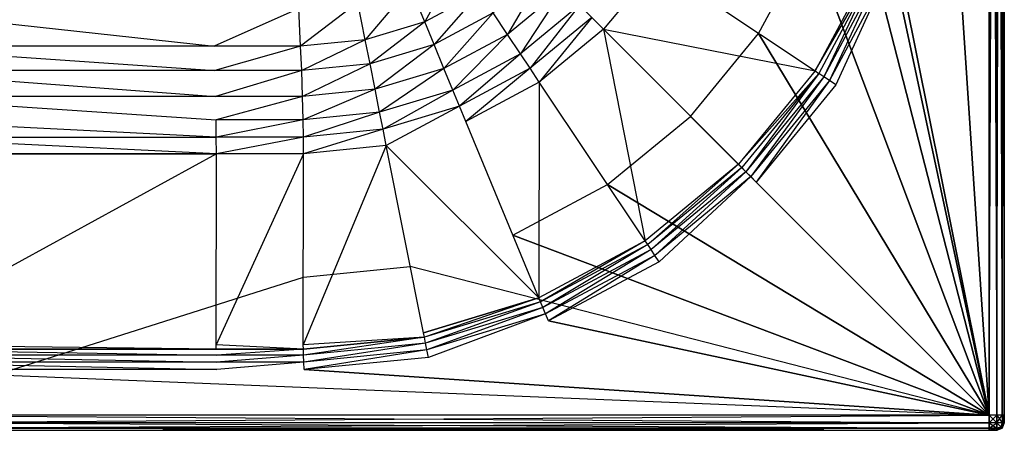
# Model space of a CAD drawing. Extents: x 0 to 0.6, y -0.5 to 0.
# Tile 5 of 7: x 0.34 to 0.6, y -0.5 to -0.392. Entities that reach past the tile are written whole.
import ezdxf

# ---------------------------------------------------------------- set-up
doc = ezdxf.new("R2010")
doc.units = 0
doc.layers.add('L0_WASHBASIN_N_3055_', color=7, linetype='CONTINUOUS')

msp = doc.modelspace()

# ---------------------------------------------------------------- linework, layer by layer
at = {"layer": 'L0_WASHBASIN_N_3055_', "color": 8}
for points, invisible_edges in [([(0.596, -0.496, 0.048977), (0.559519, -0.315, 0.048978), (0.596, -0.004, 0.048977), (0.596, -0.496, 0.048977)], 8), ([(0.596, -0.004, 0.088977), (0.584019, -0.315, 0.088977), (0.596, -0.496, 0.088977), (0.596, -0.004, 0.088977)], 12), ([(0.598, -0.004, 0.048977), (0.596, -0.496, 0.048977), (0.596, -0.004, 0.048977), (0.598, -0.004, 0.048977)], 13), ([(0.596, -0.496, 0.048977), (0.598, -0.004, 0.048977), (0.598, -0.496, 0.048977), (0.596, -0.496, 0.048977)], 10), ([(0.598, -0.496, 0.088977), (0.596, -0.004, 0.088977), (0.596, -0.496, 0.088977), (0.598, -0.496, 0.088977)], 13), ([(0.596, -0.004, 0.088977), (0.598, -0.496, 0.088977), (0.598, -0.004, 0.088977), (0.596, -0.004, 0.088977)], 10), ([(0.599414, -0.004, 0.049563), (0.598, -0.496, 0.048977), (0.598, -0.004, 0.048977), (0.599414, -0.004, 0.049563)], 13), ([(0.598, -0.496, 0.048977), (0.599414, -0.004, 0.049563), (0.599414, -0.496, 0.049563), (0.598, -0.496, 0.048977)], 10), ([(0.599414, -0.496, 0.088391), (0.598, -0.004, 0.088977), (0.598, -0.496, 0.088977), (0.599414, -0.496, 0.088391)], 13), ([(0.598, -0.004, 0.088977), (0.599414, -0.496, 0.088391), (0.599414, -0.004, 0.088391), (0.598, -0.004, 0.088977)], 10), ([(0.599414, -0.004, 0.049563), (0.6, -0.496, 0.050977), (0.599414, -0.496, 0.049563), (0.599414, -0.004, 0.049563)], 13), ([(0.6, -0.496, 0.050977), (0.599414, -0.004, 0.049563), (0.6, -0.004, 0.050977), (0.6, -0.496, 0.050977)], 10), ([(0.6, -0.004, 0.086977), (0.599414, -0.496, 0.088391), (0.6, -0.496, 0.086977), (0.6, -0.004, 0.086977)], 13), ([(0.599414, -0.496, 0.088391), (0.6, -0.004, 0.086977), (0.599414, -0.004, 0.088391), (0.599414, -0.496, 0.088391)], 10), ([(0.6, -0.004, 0.084977), (0.6, -0.496, 0.086977), (0.6, -0.496, 0.084977), (0.6, -0.004, 0.084977)], 13), ([(0.6, -0.496, 0.086977), (0.6, -0.004, 0.084977), (0.6, -0.004, 0.086977), (0.6, -0.496, 0.086977)], 10), ([(0.6, -0.004, 0.050977), (0.6, -0.496, 0.052977), (0.6, -0.496, 0.050977), (0.6, -0.004, 0.050977)], 13), ([(0.6, -0.496, 0.052977), (0.6, -0.004, 0.050977), (0.6, -0.004, 0.052977), (0.6, -0.496, 0.052977)], 10), ([(0.6, -0.004, 0.052977), (0.6, -0.496, 0.084977), (0.6, -0.496, 0.052977), (0.6, -0.004, 0.052977)], 13), ([(0.6, -0.496, 0.084977), (0.6, -0.004, 0.052977), (0.6, -0.004, 0.084977), (0.6, -0.496, 0.084977)], 10), ([(0.596, -0.496, 0.048977), (0.556742, -0.343204, 0.048978), (0.559519, -0.315, 0.048978), (0.596, -0.496, 0.048977)], 8), ([(0.580772, -0.347974, 0.088977), (0.596, -0.496, 0.088977), (0.584019, -0.315, 0.088977), (0.580772, -0.347974, 0.088977)], 13), ([(0.596, -0.496, 0.048977), (0.548515, -0.370324, 0.048978), (0.556742, -0.343204, 0.048978), (0.596, -0.496, 0.048977)], 8), ([(0.571154, -0.379681, 0.088977), (0.596, -0.496, 0.088977), (0.580772, -0.347974, 0.088977), (0.571154, -0.379681, 0.088977)], 10), ([(0.596, -0.496, 0.048977), (0.535155, -0.395318, 0.048978), (0.548515, -0.370324, 0.048978), (0.596, -0.496, 0.048977)], 8), ([(0.44702, -0.392289), (0.455901, -0.376203), (0.443175, -0.383006), (0.44702, -0.392289)], 13), ([(0.455901, -0.376203), (0.44702, -0.392289), (0.461483, -0.384558), (0.455901, -0.376203)], 10), ([(0.468859, -0.395597, 0.003533), (0.47872, -0.378714, 0.000918), (0.465066, -0.38992, 0.000918), (0.468859, -0.395597, 0.003533)], 13), ([(0.47872, -0.378714, 0.000918), (0.468859, -0.395597, 0.003533), (0.483548, -0.383542, 0.003533), (0.47872, -0.378714, 0.000918)], 10), ([(0.508188, -0.377262, 0.018011), (0.491139, -0.391133, 0.012061), (0.49425, -0.394244, 0.018011), (0.508188, -0.377262, 0.018011)], 13), ([(0.49425, -0.394244, 0.018011), (0.550056, -0.405237, 0.085922), (0.508188, -0.377262, 0.018011), (0.49425, -0.394244, 0.018011)], 10), ([(0.565065, -0.377156, 0.085922), (0.508188, -0.377262, 0.018011), (0.550056, -0.405237, 0.085922), (0.565065, -0.377156, 0.085922)], 13), ([(0.550056, -0.405237, 0.085922), (0.56616, -0.37761, 0.087537), (0.565065, -0.377156, 0.085922), (0.550056, -0.405237, 0.085922)], 10), ([(0.56616, -0.37761, 0.087537), (0.550056, -0.405237, 0.085922), (0.551041, -0.405896, 0.087537), (0.56616, -0.37761, 0.087537)], 13), ([(0.552345, -0.40677, 0.088555), (0.56616, -0.37761, 0.087537), (0.551041, -0.405896, 0.087537), (0.552345, -0.40677, 0.088555)], 13), ([(0.56616, -0.37761, 0.087537), (0.552345, -0.40677, 0.088555), (0.567609, -0.378212, 0.088555), (0.56616, -0.37761, 0.087537)], 10), ([(0.553863, -0.407786, 0.088977), (0.567609, -0.378212, 0.088555), (0.552345, -0.40677, 0.088555), (0.553863, -0.407786, 0.088977)], 13), ([(0.567609, -0.378212, 0.088555), (0.553863, -0.407786, 0.088977), (0.569297, -0.378912, 0.088977), (0.567609, -0.378212, 0.088555)], 10), ([(0.555534, -0.408902, 0.088977), (0.569297, -0.378912, 0.088977), (0.553863, -0.407786, 0.088977), (0.555534, -0.408902, 0.088977)], 13), ([(0.569297, -0.378912, 0.088977), (0.555534, -0.408902, 0.088977), (0.571154, -0.379681, 0.088977), (0.569297, -0.378912, 0.088977)], 10), ([(0.555534, -0.408902, 0.088977), (0.596, -0.496, 0.088977), (0.571154, -0.379681, 0.088977), (0.555534, -0.408902, 0.088977)], 13), ([(0.431327, -0.39705), (0.443175, -0.383006), (0.429366, -0.387194), (0.431327, -0.39705)], 13), ([(0.443175, -0.383006), (0.431327, -0.39705), (0.44702, -0.392289), (0.443175, -0.383006)], 10), ([(0.449488, -0.398247, 0.000918), (0.461483, -0.384558), (0.44702, -0.392289), (0.449488, -0.398247, 0.000918)], 13), ([(0.461483, -0.384558), (0.449488, -0.398247, 0.000918), (0.465066, -0.38992, 0.000918), (0.461483, -0.384558)], 10), ([(0.472286, -0.400725, 0.007446), (0.483548, -0.383542, 0.003533), (0.468859, -0.395597, 0.003533), (0.472286, -0.400725, 0.007446)], 13), ([(0.483548, -0.383542, 0.003533), (0.472286, -0.400725, 0.007446), (0.487909, -0.387903, 0.007446), (0.483548, -0.383542, 0.003533)], 10), ([(0.414269, -0.39873), (0.429366, -0.387194), (0.413778, -0.38873), (0.414269, -0.39873)], 13), ([(0.429366, -0.387194), (0.414269, -0.39873), (0.431327, -0.39705), (0.429366, -0.387194)], 10), ([(0.391415, -0.39873), (0.3, -0.38873), (0.3, -0.39873), (0.391415, -0.39873)], 13), ([(0.3, -0.38873), (0.391415, -0.39873), (0.391022, -0.38873), (0.3, -0.38873)], 10), ([(0.391415, -0.39873), (0.413778, -0.38873), (0.391022, -0.38873), (0.391415, -0.39873)], 13), ([(0.413778, -0.38873), (0.391415, -0.39873), (0.414269, -0.39873), (0.413778, -0.38873)], 10), ([(0.474824, -0.404523, 0.012061), (0.487909, -0.387903, 0.007446), (0.472286, -0.400725, 0.007446), (0.474824, -0.404523, 0.012061)], 13), ([(0.487909, -0.387903, 0.007446), (0.474824, -0.404523, 0.012061), (0.491139, -0.391133, 0.012061), (0.487909, -0.387903, 0.007446)], 10), ([(0.432585, -0.403374, 0.000918), (0.44702, -0.392289), (0.431327, -0.39705), (0.432585, -0.403374, 0.000918)], 13), ([(0.44702, -0.392289), (0.432585, -0.403374, 0.000918), (0.449488, -0.398247, 0.000918), (0.44702, -0.392289)], 10), ([(0.452101, -0.404555, 0.003533), (0.465066, -0.38992, 0.000918), (0.449488, -0.398247, 0.000918), (0.452101, -0.404555, 0.003533)], 13), ([(0.465066, -0.38992, 0.000918), (0.452101, -0.404555, 0.003533), (0.468859, -0.395597, 0.003533), (0.465066, -0.38992, 0.000918)], 10), ([(0.477268, -0.408182, 0.018011), (0.491139, -0.391133, 0.012061), (0.474824, -0.404523, 0.012061), (0.477268, -0.408182, 0.018011)], 13), ([(0.491139, -0.391133, 0.012061), (0.477268, -0.408182, 0.018011), (0.49425, -0.394244, 0.018011), (0.491139, -0.391133, 0.012061)], 10), ([(0.505243, -0.45005, 0.085922), (0.49425, -0.394244, 0.018011), (0.477268, -0.408182, 0.018011), (0.505243, -0.45005, 0.085922)], 13), ([(0.550056, -0.405237, 0.085922), (0.49425, -0.394244, 0.018011), (0.529856, -0.42985, 0.085922), (0.550056, -0.405237, 0.085922)], 13), ([(0.49425, -0.394244, 0.018011), (0.505243, -0.45005, 0.085922), (0.529856, -0.42985, 0.085922), (0.49425, -0.394244, 0.018011)], 10), ([(0.414551, -0.40515, 0.000918), (0.431327, -0.39705), (0.414269, -0.39873), (0.414551, -0.40515, 0.000918)], 13), ([(0.431327, -0.39705), (0.414551, -0.40515, 0.000918), (0.432585, -0.403374, 0.000918), (0.431327, -0.39705)], 10), ([(0.454461, -0.410253, 0.007446), (0.468859, -0.395597, 0.003533), (0.452101, -0.404555, 0.003533), (0.454461, -0.410253, 0.007446)], 13), ([(0.468859, -0.395597, 0.003533), (0.454461, -0.410253, 0.007446), (0.472286, -0.400725, 0.007446), (0.468859, -0.395597, 0.003533)], 10), ([(0.596, -0.496, 0.048977), (0.517176, -0.417226, 0.048978), (0.535155, -0.395318, 0.048978), (0.596, -0.496, 0.048977)], 8), ([(0.391641, -0.40515, 0.000918), (0.3, -0.39873), (0.3, -0.40515, 0.000918), (0.391641, -0.40515, 0.000918)], 13), ([(0.3, -0.39873), (0.391641, -0.40515, 0.000918), (0.391415, -0.39873), (0.3, -0.39873)], 10), ([(0.391641, -0.40515, 0.000918), (0.414269, -0.39873), (0.391415, -0.39873), (0.391641, -0.40515, 0.000918)], 13), ([(0.414269, -0.39873), (0.391641, -0.40515, 0.000918), (0.414551, -0.40515, 0.000918), (0.414269, -0.39873)], 10), ([(0.433917, -0.410071, 0.003533), (0.449488, -0.398247, 0.000918), (0.432585, -0.403374, 0.000918), (0.433917, -0.410071, 0.003533)], 13), ([(0.449488, -0.398247, 0.000918), (0.433917, -0.410071, 0.003533), (0.452101, -0.404555, 0.003533), (0.449488, -0.398247, 0.000918)], 10), ([(0.456209, -0.414473, 0.012061), (0.472286, -0.400725, 0.007446), (0.454461, -0.410253, 0.007446), (0.456209, -0.414473, 0.012061)], 13), ([(0.472286, -0.400725, 0.007446), (0.456209, -0.414473, 0.012061), (0.474824, -0.404523, 0.012061), (0.472286, -0.400725, 0.007446)], 10), ([(0.391832, -0.411955, 0.003533), (0.3, -0.40515, 0.000918), (0.3, -0.411955, 0.003533), (0.391832, -0.411955, 0.003533)], 13), ([(0.3, -0.40515, 0.000918), (0.391832, -0.411955, 0.003533), (0.391641, -0.40515, 0.000918), (0.3, -0.40515, 0.000918)], 10), ([(0.391832, -0.411955, 0.003533), (0.414551, -0.40515, 0.000918), (0.391641, -0.40515, 0.000918), (0.391832, -0.411955, 0.003533)], 13), ([(0.414551, -0.40515, 0.000918), (0.391832, -0.411955, 0.003533), (0.41479, -0.411955, 0.003533), (0.414551, -0.40515, 0.000918)], 10), ([(0.41479, -0.411955, 0.003533), (0.432585, -0.403374, 0.000918), (0.414551, -0.40515, 0.000918), (0.41479, -0.411955, 0.003533)], 13), ([(0.432585, -0.403374, 0.000918), (0.41479, -0.411955, 0.003533), (0.433917, -0.410071, 0.003533), (0.432585, -0.403374, 0.000918)], 10), ([(0.43512, -0.41612, 0.007446), (0.452101, -0.404555, 0.003533), (0.433917, -0.410071, 0.003533), (0.43512, -0.41612, 0.007446)], 13), ([(0.452101, -0.404555, 0.003533), (0.43512, -0.41612, 0.007446), (0.454461, -0.410253, 0.007446), (0.452101, -0.404555, 0.003533)], 10), ([(0.457893, -0.418538, 0.018011), (0.474824, -0.404523, 0.012061), (0.456209, -0.414473, 0.012061), (0.457893, -0.418538, 0.018011)], 13), ([(0.474824, -0.404523, 0.012061), (0.457893, -0.418538, 0.018011), (0.477268, -0.408182, 0.018011), (0.474824, -0.404523, 0.012061)], 10), ([(0.529856, -0.42985, 0.085922), (0.551041, -0.405896, 0.087537), (0.550056, -0.405237, 0.085922), (0.529856, -0.42985, 0.085922)], 10), ([(0.551041, -0.405896, 0.087537), (0.529856, -0.42985, 0.085922), (0.530694, -0.430688, 0.087537), (0.551041, -0.405896, 0.087537)], 13), ([(0.531802, -0.431801, 0.088555), (0.551041, -0.405896, 0.087537), (0.530694, -0.430688, 0.087537), (0.531802, -0.431801, 0.088555)], 13), ([(0.551041, -0.405896, 0.087537), (0.531802, -0.431801, 0.088555), (0.552345, -0.40677, 0.088555), (0.551041, -0.405896, 0.087537)], 10), ([(0.533094, -0.433094, 0.088977), (0.552345, -0.40677, 0.088555), (0.531802, -0.431801, 0.088555), (0.533094, -0.433094, 0.088977)], 13), ([(0.552345, -0.40677, 0.088555), (0.533094, -0.433094, 0.088977), (0.553863, -0.407786, 0.088977), (0.552345, -0.40677, 0.088555)], 10), ([(0.534515, -0.434515, 0.088977), (0.553863, -0.407786, 0.088977), (0.533094, -0.433094, 0.088977), (0.534515, -0.434515, 0.088977)], 13), ([(0.553863, -0.407786, 0.088977), (0.534515, -0.434515, 0.088977), (0.555534, -0.408902, 0.088977), (0.553863, -0.407786, 0.088977)], 10), ([(0.41495, -0.418106, 0.007446), (0.433917, -0.410071, 0.003533), (0.41479, -0.411955, 0.003533), (0.41495, -0.418106, 0.007446)], 13), ([(0.433917, -0.410071, 0.003533), (0.41495, -0.418106, 0.007446), (0.43512, -0.41612, 0.007446), (0.433917, -0.410071, 0.003533)], 10), ([(0.436011, -0.4206, 0.012061), (0.454461, -0.410253, 0.007446), (0.43512, -0.41612, 0.007446), (0.436011, -0.4206, 0.012061)], 13), ([(0.454461, -0.410253, 0.007446), (0.436011, -0.4206, 0.012061), (0.456209, -0.414473, 0.012061), (0.454461, -0.410253, 0.007446)], 10), ([(0.477162, -0.465059, 0.085922), (0.477268, -0.408182, 0.018011), (0.457893, -0.418538, 0.018011), (0.477162, -0.465059, 0.085922)], 13), ([(0.477268, -0.408182, 0.018011), (0.477162, -0.465059, 0.085922), (0.505243, -0.45005, 0.085922), (0.477268, -0.408182, 0.018011)], 10), ([(0.534515, -0.434515, 0.088977), (0.596, -0.496, 0.088977), (0.555534, -0.408902, 0.088977), (0.534515, -0.434515, 0.088977)], 10), ([(0.39196, -0.418106, 0.007446), (0.3, -0.411955, 0.003533), (0.3, -0.418106, 0.007446), (0.39196, -0.418106, 0.007446)], 13), ([(0.3, -0.411955, 0.003533), (0.39196, -0.418106, 0.007446), (0.391832, -0.411955, 0.003533), (0.3, -0.411955, 0.003533)], 10), ([(0.39196, -0.418106, 0.007446), (0.41479, -0.411955, 0.003533), (0.391832, -0.411955, 0.003533), (0.39196, -0.418106, 0.007446)], 13), ([(0.41479, -0.411955, 0.003533), (0.39196, -0.418106, 0.007446), (0.41495, -0.418106, 0.007446), (0.41479, -0.411955, 0.003533)], 10), ([(0.436869, -0.424915, 0.018011), (0.456209, -0.414473, 0.012061), (0.436011, -0.4206, 0.012061), (0.436869, -0.424915, 0.018011)], 13), ([(0.456209, -0.414473, 0.012061), (0.436869, -0.424915, 0.018011), (0.457893, -0.418538, 0.018011), (0.456209, -0.414473, 0.012061)], 10), ([(0.3, -0.418106, 0.007446), (0.392005, -0.422669, 0.012061), (0.39196, -0.418106, 0.007446), (0.3, -0.418106, 0.007446)], 13), ([(0.392005, -0.422669, 0.012061), (0.3, -0.418106, 0.007446), (0.3, -0.422669, 0.012061), (0.392005, -0.422669, 0.012061)], 10), ([(0.392005, -0.422669, 0.012061), (0.41495, -0.418106, 0.007446), (0.39196, -0.418106, 0.007446), (0.392005, -0.422669, 0.012061)], 13), ([(0.41495, -0.418106, 0.007446), (0.392005, -0.422669, 0.012061), (0.415006, -0.422669, 0.012061), (0.41495, -0.418106, 0.007446)], 10), ([(0.415006, -0.422669, 0.012061), (0.43512, -0.41612, 0.007446), (0.41495, -0.418106, 0.007446), (0.415006, -0.422669, 0.012061)], 13), ([(0.43512, -0.41612, 0.007446), (0.415006, -0.422669, 0.012061), (0.436011, -0.4206, 0.012061), (0.43512, -0.41612, 0.007446)], 10), ([(0.596, -0.496, 0.048977), (0.495269, -0.435205, 0.048978), (0.517176, -0.417226, 0.048978), (0.596, -0.496, 0.048977)], 8), ([(0.415057, -0.42707, 0.018006), (0.436011, -0.4206, 0.012061), (0.415006, -0.422669, 0.012061), (0.415057, -0.42707, 0.018006)], 13), ([(0.436011, -0.4206, 0.012061), (0.415057, -0.42707, 0.018006), (0.436869, -0.424915, 0.018011), (0.436011, -0.4206, 0.012061)], 10), ([(0.436869, -0.424915, 0.018011), (0.477162, -0.465059, 0.085922), (0.457893, -0.418538, 0.018011), (0.436869, -0.424915, 0.018011)], 13), ([(0.3, -0.422669, 0.012061), (0.392046, -0.427071, 0.018006), (0.392005, -0.422669, 0.012061), (0.3, -0.422669, 0.012061)], 13), ([(0.392046, -0.427071, 0.018006), (0.3, -0.422669, 0.012061), (0.3, -0.427073, 0.018004), (0.392046, -0.427071, 0.018006)], 10), ([(0.392046, -0.427071, 0.018006), (0.415006, -0.422669, 0.012061), (0.392005, -0.422669, 0.012061), (0.392046, -0.427071, 0.018006)], 13), ([(0.415006, -0.422669, 0.012061), (0.392046, -0.427071, 0.018006), (0.415057, -0.42707, 0.018006), (0.415006, -0.422669, 0.012061)], 10), ([(0.414948, -0.477421, 0.085928), (0.436869, -0.424915, 0.018011), (0.415057, -0.42707, 0.018006), (0.414948, -0.477421, 0.085928)], 13), ([(0.436869, -0.424915, 0.018011), (0.414948, -0.477421, 0.085928), (0.446693, -0.474302, 0.085922), (0.436869, -0.424915, 0.018011)], 10), ([(0.477162, -0.465059, 0.085922), (0.436869, -0.424915, 0.018011), (0.446693, -0.474302, 0.085922), (0.477162, -0.465059, 0.085922)], 10), ([(0.3, -0.477417, 0.08593), (0.392046, -0.427071, 0.018006), (0.3, -0.427073, 0.018004), (0.3, -0.477417, 0.08593)], 13), ([(0.392046, -0.427071, 0.018006), (0.3, -0.477417, 0.08593), (0.391958, -0.47742, 0.085928), (0.392046, -0.427071, 0.018006)], 10), ([(0.391958, -0.47742, 0.085928), (0.415057, -0.42707, 0.018006), (0.392046, -0.427071, 0.018006), (0.391958, -0.47742, 0.085928)], 13), ([(0.415057, -0.42707, 0.018006), (0.391958, -0.47742, 0.085928), (0.414948, -0.477421, 0.085928), (0.415057, -0.42707, 0.018006)], 10), ([(0.505902, -0.451035, 0.087537), (0.529856, -0.42985, 0.085922), (0.505243, -0.45005, 0.085922), (0.505902, -0.451035, 0.087537)], 13), ([(0.529856, -0.42985, 0.085922), (0.505902, -0.451035, 0.087537), (0.530694, -0.430688, 0.087537), (0.529856, -0.42985, 0.085922)], 10), ([(0.506771, -0.452343, 0.088555), (0.530694, -0.430688, 0.087537), (0.505902, -0.451035, 0.087537), (0.506771, -0.452343, 0.088555)], 13), ([(0.530694, -0.430688, 0.087537), (0.506771, -0.452343, 0.088555), (0.531802, -0.431801, 0.088555), (0.530694, -0.430688, 0.087537)], 10), ([(0.507786, -0.453863, 0.088977), (0.531802, -0.431801, 0.088555), (0.506771, -0.452343, 0.088555), (0.507786, -0.453863, 0.088977)], 13), ([(0.531802, -0.431801, 0.088555), (0.507786, -0.453863, 0.088977), (0.533094, -0.433094, 0.088977), (0.531802, -0.431801, 0.088555)], 10), ([(0.508902, -0.455534, 0.088977), (0.533094, -0.433094, 0.088977), (0.507786, -0.453863, 0.088977), (0.508902, -0.455534, 0.088977)], 13), ([(0.533094, -0.433094, 0.088977), (0.508902, -0.455534, 0.088977), (0.534515, -0.434515, 0.088977), (0.533094, -0.433094, 0.088977)], 10), ([(0.596, -0.496, 0.048977), (0.470275, -0.448564, 0.048978), (0.495269, -0.435205, 0.048978), (0.596, -0.496, 0.048977)], 8), ([(0.508902, -0.455534, 0.088977), (0.596, -0.496, 0.088977), (0.534515, -0.434515, 0.088977), (0.508902, -0.455534, 0.088977)], 13), ([(0.596, -0.496, 0.048977), (0.443155, -0.456791, 0.048978), (0.470275, -0.448564, 0.048978), (0.596, -0.496, 0.048977)], 10), ([(0.477616, -0.466154, 0.087537), (0.505243, -0.45005, 0.085922), (0.477162, -0.465059, 0.085922), (0.477616, -0.466154, 0.087537)], 13), ([(0.505243, -0.45005, 0.085922), (0.477616, -0.466154, 0.087537), (0.505902, -0.451035, 0.087537), (0.505243, -0.45005, 0.085922)], 10), ([(0.478214, -0.467607, 0.088555), (0.505902, -0.451035, 0.087537), (0.477616, -0.466154, 0.087537), (0.478214, -0.467607, 0.088555)], 13), ([(0.505902, -0.451035, 0.087537), (0.478214, -0.467607, 0.088555), (0.506771, -0.452343, 0.088555), (0.505902, -0.451035, 0.087537)], 10), ([(0.478912, -0.469297, 0.088977), (0.506771, -0.452343, 0.088555), (0.478214, -0.467607, 0.088555), (0.478912, -0.469297, 0.088977)], 13), ([(0.506771, -0.452343, 0.088555), (0.478912, -0.469297, 0.088977), (0.507786, -0.453863, 0.088977), (0.506771, -0.452343, 0.088555)], 10), ([(0.479681, -0.471154, 0.088977), (0.507786, -0.453863, 0.088977), (0.478912, -0.469297, 0.088977), (0.479681, -0.471154, 0.088977)], 13), ([(0.507786, -0.453863, 0.088977), (0.479681, -0.471154, 0.088977), (0.508902, -0.455534, 0.088977), (0.507786, -0.453863, 0.088977)], 10), ([(0.596, -0.496, 0.048977), (0.415017, -0.459571, 0.048971), (0.443155, -0.456791, 0.048978), (0.596, -0.496, 0.048977)], 13), ([(0.479681, -0.471154, 0.088977), (0.596, -0.496, 0.088977), (0.508902, -0.455534, 0.088977), (0.479681, -0.471154, 0.088977)], 10), ([(0.415017, -0.459571, 0.048971), (0.3, -0.496, 0.048977), (0.3, -0.459571, 0.048971), (0.415017, -0.459571, 0.048971)], 13), ([(0.3, -0.496, 0.048977), (0.415017, -0.459571, 0.048971), (0.596, -0.496, 0.048977), (0.3, -0.496, 0.048977)], 10), ([(0.446924, -0.475464, 0.087537), (0.477162, -0.465059, 0.085922), (0.446693, -0.474302, 0.085922), (0.446924, -0.475464, 0.087537)], 13), ([(0.477162, -0.465059, 0.085922), (0.446924, -0.475464, 0.087537), (0.477616, -0.466154, 0.087537), (0.477162, -0.465059, 0.085922)], 10), ([(0.447227, -0.477007, 0.088555), (0.477616, -0.466154, 0.087537), (0.446924, -0.475464, 0.087537), (0.447227, -0.477007, 0.088555)], 13), ([(0.477616, -0.466154, 0.087537), (0.447227, -0.477007, 0.088555), (0.478214, -0.467607, 0.088555), (0.477616, -0.466154, 0.087537)], 10), ([(0.447582, -0.478801, 0.088977), (0.478214, -0.467607, 0.088555), (0.447227, -0.477007, 0.088555), (0.447582, -0.478801, 0.088977)], 13), ([(0.478214, -0.467607, 0.088555), (0.447582, -0.478801, 0.088977), (0.478912, -0.469297, 0.088977), (0.478214, -0.467607, 0.088555)], 10), ([(0.447974, -0.480772, 0.088977), (0.478912, -0.469297, 0.088977), (0.447582, -0.478801, 0.088977), (0.447974, -0.480772, 0.088977)], 13), ([(0.478912, -0.469297, 0.088977), (0.447974, -0.480772, 0.088977), (0.479681, -0.471154, 0.088977), (0.478912, -0.469297, 0.088977)], 10), ([(0.447974, -0.480772, 0.088977), (0.596, -0.496, 0.088977), (0.479681, -0.471154, 0.088977), (0.447974, -0.480772, 0.088977)], 13), ([(0.414948, -0.477421, 0.085928), (0.446924, -0.475464, 0.087537), (0.446693, -0.474302, 0.085922), (0.414948, -0.477421, 0.085928)], 13), ([(0.446924, -0.475464, 0.087537), (0.414948, -0.477421, 0.085928), (0.415006, -0.478608, 0.087537), (0.446924, -0.475464, 0.087537)], 10), ([(0.41503, -0.480178, 0.088555), (0.446924, -0.475464, 0.087537), (0.415006, -0.478608, 0.087537), (0.41503, -0.480178, 0.088555)], 13), ([(0.446924, -0.475464, 0.087537), (0.41503, -0.480178, 0.088555), (0.447227, -0.477007, 0.088555), (0.446924, -0.475464, 0.087537)], 10), ([(0.3, -0.477417, 0.08593), (0.392005, -0.478608, 0.087537), (0.391958, -0.47742, 0.085928), (0.3, -0.477417, 0.08593)], 13), ([(0.392005, -0.478608, 0.087537), (0.3, -0.477417, 0.08593), (0.3, -0.478608, 0.087537), (0.392005, -0.478608, 0.087537)], 10), ([(0.391958, -0.47742, 0.085928), (0.415006, -0.478608, 0.087537), (0.414948, -0.477421, 0.085928), (0.391958, -0.47742, 0.085928)], 13), ([(0.415006, -0.478608, 0.087537), (0.391958, -0.47742, 0.085928), (0.392005, -0.478608, 0.087537), (0.415006, -0.478608, 0.087537)], 10), ([(0.415098, -0.482, 0.088977), (0.447227, -0.477007, 0.088555), (0.41503, -0.480178, 0.088555), (0.415098, -0.482, 0.088977)], 13), ([(0.447227, -0.477007, 0.088555), (0.415098, -0.482, 0.088977), (0.447582, -0.478801, 0.088977), (0.447227, -0.477007, 0.088555)], 10), ([(0.392024, -0.480178, 0.088555), (0.3, -0.478608, 0.087537), (0.3, -0.480178, 0.088555), (0.392024, -0.480178, 0.088555)], 13), ([(0.3, -0.478608, 0.087537), (0.392024, -0.480178, 0.088555), (0.392005, -0.478608, 0.087537), (0.3, -0.478608, 0.087537)], 10), ([(0.392079, -0.482, 0.088977), (0.3, -0.480178, 0.088555), (0.3, -0.482, 0.088977), (0.392079, -0.482, 0.088977)], 13), ([(0.3, -0.480178, 0.088555), (0.392079, -0.482, 0.088977), (0.392024, -0.480178, 0.088555), (0.3, -0.480178, 0.088555)], 10), ([(0.392024, -0.480178, 0.088555), (0.415006, -0.478608, 0.087537), (0.392005, -0.478608, 0.087537), (0.392024, -0.480178, 0.088555)], 13), ([(0.415006, -0.478608, 0.087537), (0.392024, -0.480178, 0.088555), (0.41503, -0.480178, 0.088555), (0.415006, -0.478608, 0.087537)], 10), ([(0.392079, -0.482, 0.088977), (0.41503, -0.480178, 0.088555), (0.392024, -0.480178, 0.088555), (0.392079, -0.482, 0.088977)], 13), ([(0.41503, -0.480178, 0.088555), (0.392079, -0.482, 0.088977), (0.415098, -0.482, 0.088977), (0.41503, -0.480178, 0.088555)], 10), ([(0.415196, -0.484, 0.088977), (0.447582, -0.478801, 0.088977), (0.415098, -0.482, 0.088977), (0.415196, -0.484, 0.088977)], 13), ([(0.447582, -0.478801, 0.088977), (0.415196, -0.484, 0.088977), (0.447974, -0.480772, 0.088977), (0.447582, -0.478801, 0.088977)], 10), ([(0.415196, -0.484, 0.088977), (0.596, -0.496, 0.088977), (0.447974, -0.480772, 0.088977), (0.415196, -0.484, 0.088977)], 10), ([(0.392157, -0.484, 0.088977), (0.3, -0.482, 0.088977), (0.3, -0.484, 0.088977), (0.392157, -0.484, 0.088977)], 13), ([(0.3, -0.482, 0.088977), (0.392157, -0.484, 0.088977), (0.392079, -0.482, 0.088977), (0.3, -0.482, 0.088977)], 10), ([(0.392157, -0.484, 0.088977), (0.415098, -0.482, 0.088977), (0.392079, -0.482, 0.088977), (0.392157, -0.484, 0.088977)], 13), ([(0.415098, -0.482, 0.088977), (0.392157, -0.484, 0.088977), (0.415196, -0.484, 0.088977), (0.415098, -0.482, 0.088977)], 10), ([(0.596, -0.496, 0.088977), (0.3, -0.484, 0.088977), (0.3, -0.496, 0.088977), (0.596, -0.496, 0.088977)], 13), ([(0.3, -0.484, 0.088977), (0.596, -0.496, 0.088977), (0.392157, -0.484, 0.088977), (0.3, -0.484, 0.088977)], 10), ([(0.392157, -0.484, 0.088977), (0.596, -0.496, 0.088977), (0.415196, -0.484, 0.088977), (0.392157, -0.484, 0.088977)], 13), ([(0.596, -0.498, 0.088977), (0.3, -0.496, 0.088977), (0.3, -0.498, 0.088977), (0.596, -0.498, 0.088977)], 13), ([(0.3, -0.496, 0.088977), (0.596, -0.498, 0.088977), (0.596, -0.496, 0.088977), (0.3, -0.496, 0.088977)], 10), ([(0.596, -0.496, 0.048977), (0.3, -0.498, 0.048977), (0.3, -0.496, 0.048977), (0.596, -0.496, 0.048977)], 13), ([(0.3, -0.498, 0.048977), (0.596, -0.496, 0.048977), (0.596, -0.498, 0.048977), (0.3, -0.498, 0.048977)], 10), ([(0.598, -0.498, 0.088977), (0.596, -0.496, 0.088977), (0.596, -0.498, 0.088977), (0.598, -0.498, 0.088977)], 13), ([(0.596, -0.496, 0.088977), (0.598, -0.498, 0.088977), (0.598, -0.496, 0.088977), (0.596, -0.496, 0.088977)], 10), ([(0.598, -0.496, 0.048977), (0.596, -0.498, 0.048977), (0.596, -0.496, 0.048977), (0.598, -0.496, 0.048977)], 13), ([(0.596, -0.498, 0.048977), (0.598, -0.496, 0.048977), (0.598, -0.498, 0.048977), (0.596, -0.498, 0.048977)], 10), ([(0.599414, -0.496, 0.049563), (0.598, -0.498, 0.048977), (0.598, -0.496, 0.048977), (0.599414, -0.496, 0.049563)], 13), ([(0.598, -0.498, 0.048977), (0.599414, -0.496, 0.049563), (0.599414, -0.498, 0.049563), (0.598, -0.498, 0.048977)], 10), ([(0.599414, -0.498, 0.088391), (0.598, -0.496, 0.088977), (0.598, -0.498, 0.088977), (0.599414, -0.498, 0.088391)], 13), ([(0.598, -0.496, 0.088977), (0.599414, -0.498, 0.088391), (0.599414, -0.496, 0.088391), (0.598, -0.496, 0.088977)], 10), ([(0.599414, -0.496, 0.049563), (0.6, -0.498, 0.050977), (0.599414, -0.498, 0.049563), (0.599414, -0.496, 0.049563)], 13), ([(0.6, -0.498, 0.050977), (0.599414, -0.496, 0.049563), (0.6, -0.496, 0.050977), (0.6, -0.498, 0.050977)], 10), ([(0.6, -0.496, 0.086977), (0.599414, -0.498, 0.088391), (0.6, -0.498, 0.086977), (0.6, -0.496, 0.086977)], 13), ([(0.599414, -0.498, 0.088391), (0.6, -0.496, 0.086977), (0.599414, -0.496, 0.088391), (0.599414, -0.498, 0.088391)], 10), ([(0.6, -0.496, 0.050977), (0.6, -0.498, 0.052977), (0.6, -0.498, 0.050977), (0.6, -0.496, 0.050977)], 13), ([(0.6, -0.498, 0.052977), (0.6, -0.496, 0.050977), (0.6, -0.496, 0.052977), (0.6, -0.498, 0.052977)], 10), ([(0.6, -0.496, 0.084977), (0.6, -0.498, 0.086977), (0.6, -0.498, 0.084977), (0.6, -0.496, 0.084977)], 13), ([(0.6, -0.498, 0.086977), (0.6, -0.496, 0.084977), (0.6, -0.496, 0.086977), (0.6, -0.498, 0.086977)], 10), ([(0.6, -0.496, 0.052977), (0.6, -0.498, 0.084977), (0.6, -0.498, 0.052977), (0.6, -0.496, 0.052977)], 13), ([(0.6, -0.498, 0.084977), (0.6, -0.496, 0.052977), (0.6, -0.496, 0.084977), (0.6, -0.498, 0.084977)], 10), ([(0.596, -0.498, 0.048977), (0.3, -0.499414, 0.049563), (0.3, -0.498, 0.048977), (0.596, -0.498, 0.048977)], 13), ([(0.3, -0.499414, 0.049563), (0.596, -0.498, 0.048977), (0.596, -0.499414, 0.049563), (0.3, -0.499414, 0.049563)], 10), ([(0.596, -0.499414, 0.088391), (0.3, -0.498, 0.088977), (0.3, -0.499414, 0.088391), (0.596, -0.499414, 0.088391)], 13), ([(0.3, -0.498, 0.088977), (0.596, -0.499414, 0.088391), (0.596, -0.498, 0.088977), (0.3, -0.498, 0.088977)], 10), ([(0.598, -0.498, 0.048977), (0.596, -0.499414, 0.049563), (0.596, -0.498, 0.048977), (0.598, -0.498, 0.048977)], 13), ([(0.596, -0.499414, 0.049563), (0.598, -0.498, 0.048977), (0.598, -0.499414, 0.049563), (0.596, -0.499414, 0.049563)], 10), ([(0.598, -0.499414, 0.088391), (0.596, -0.498, 0.088977), (0.596, -0.499414, 0.088391), (0.598, -0.499414, 0.088391)], 13), ([(0.596, -0.498, 0.088977), (0.598, -0.499414, 0.088391), (0.598, -0.498, 0.088977), (0.596, -0.498, 0.088977)], 10), ([(0.599414, -0.498, 0.049563), (0.599155, -0.499155, 0.049822), (0.598, -0.498, 0.048977), (0.599414, -0.498, 0.049563)], 12), ([(0.599155, -0.499155, 0.049822), (0.598, -0.499414, 0.049563), (0.598, -0.498, 0.048977), (0.599155, -0.499155, 0.049822)], 12), ([(0.599155, -0.499155, 0.088132), (0.598, -0.498, 0.088977), (0.598, -0.499414, 0.088391), (0.599155, -0.499155, 0.088132)], 12), ([(0.599414, -0.498, 0.088391), (0.598, -0.498, 0.088977), (0.599155, -0.499155, 0.088132), (0.599414, -0.498, 0.088391)], 12), ([(0.6, -0.498, 0.050977), (0.599414, -0.499414, 0.050977), (0.599155, -0.499155, 0.049822), (0.6, -0.498, 0.050977)], 12), ([(0.6, -0.498, 0.050977), (0.599155, -0.499155, 0.049822), (0.599414, -0.498, 0.049563), (0.6, -0.498, 0.050977)], 12), ([(0.599414, -0.498, 0.088391), (0.599155, -0.499155, 0.088132), (0.6, -0.498, 0.086977), (0.599414, -0.498, 0.088391)], 12), ([(0.6, -0.498, 0.086977), (0.599155, -0.499155, 0.088132), (0.599414, -0.499414, 0.086977), (0.6, -0.498, 0.086977)], 12), ([(0.6, -0.498, 0.050977), (0.599414, -0.499414, 0.052977), (0.599414, -0.499414, 0.050977), (0.6, -0.498, 0.050977)], 13), ([(0.599414, -0.499414, 0.052977), (0.6, -0.498, 0.050977), (0.6, -0.498, 0.052977), (0.599414, -0.499414, 0.052977)], 10), ([(0.6, -0.498, 0.084977), (0.599414, -0.499414, 0.086977), (0.599414, -0.499414, 0.084977), (0.6, -0.498, 0.084977)], 13), ([(0.599414, -0.499414, 0.086977), (0.6, -0.498, 0.084977), (0.6, -0.498, 0.086977), (0.599414, -0.499414, 0.086977)], 10), ([(0.6, -0.498, 0.052977), (0.599414, -0.499414, 0.084977), (0.599414, -0.499414, 0.052977), (0.6, -0.498, 0.052977)], 13), ([(0.599414, -0.499414, 0.084977), (0.6, -0.498, 0.052977), (0.6, -0.498, 0.084977), (0.599414, -0.499414, 0.084977)], 10), ([(0.596, -0.5, 0.050977), (0.3, -0.499414, 0.049563), (0.596, -0.499414, 0.049563), (0.596, -0.5, 0.050977)], 13), ([(0.3, -0.499414, 0.049563), (0.596, -0.5, 0.050977), (0.3, -0.5, 0.050977), (0.3, -0.499414, 0.049563)], 10), ([(0.596, -0.499414, 0.088391), (0.3, -0.5, 0.086977), (0.596, -0.5, 0.086977), (0.596, -0.499414, 0.088391)], 13), ([(0.3, -0.5, 0.086977), (0.596, -0.499414, 0.088391), (0.3, -0.499414, 0.088391), (0.3, -0.5, 0.086977)], 10), ([(0.596, -0.5, 0.052977), (0.3, -0.5, 0.050977), (0.596, -0.5, 0.050977), (0.596, -0.5, 0.052977)], 13), ([(0.3, -0.5, 0.050977), (0.596, -0.5, 0.052977), (0.3, -0.5, 0.052977), (0.3, -0.5, 0.050977)], 10), ([(0.596, -0.5, 0.086977), (0.3, -0.5, 0.084977), (0.596, -0.5, 0.084977), (0.596, -0.5, 0.086977)], 13), ([(0.3, -0.5, 0.084977), (0.596, -0.5, 0.086977), (0.3, -0.5, 0.086977), (0.3, -0.5, 0.084977)], 10), ([(0.596, -0.5, 0.084977), (0.3, -0.5, 0.052977), (0.596, -0.5, 0.052977), (0.596, -0.5, 0.084977)], 13), ([(0.3, -0.5, 0.052977), (0.596, -0.5, 0.084977), (0.3, -0.5, 0.084977), (0.3, -0.5, 0.052977)], 10), ([(0.598, -0.5, 0.050977), (0.596, -0.499414, 0.049563), (0.598, -0.499414, 0.049563), (0.598, -0.5, 0.050977)], 13), ([(0.596, -0.499414, 0.049563), (0.598, -0.5, 0.050977), (0.596, -0.5, 0.050977), (0.596, -0.499414, 0.049563)], 10), ([(0.598, -0.499414, 0.088391), (0.596, -0.5, 0.086977), (0.598, -0.5, 0.086977), (0.598, -0.499414, 0.088391)], 13), ([(0.596, -0.5, 0.086977), (0.598, -0.499414, 0.088391), (0.596, -0.499414, 0.088391), (0.596, -0.5, 0.086977)], 10), ([(0.598, -0.5, 0.086977), (0.596, -0.5, 0.084977), (0.598, -0.5, 0.084977), (0.598, -0.5, 0.086977)], 13), ([(0.596, -0.5, 0.084977), (0.598, -0.5, 0.086977), (0.596, -0.5, 0.086977), (0.596, -0.5, 0.084977)], 10), ([(0.598, -0.5, 0.084977), (0.596, -0.5, 0.052977), (0.598, -0.5, 0.052977), (0.598, -0.5, 0.084977)], 13), ([(0.596, -0.5, 0.052977), (0.598, -0.5, 0.084977), (0.596, -0.5, 0.084977), (0.596, -0.5, 0.052977)], 10), ([(0.598, -0.5, 0.052977), (0.596, -0.5, 0.050977), (0.598, -0.5, 0.050977), (0.598, -0.5, 0.052977)], 13), ([(0.596, -0.5, 0.050977), (0.598, -0.5, 0.052977), (0.596, -0.5, 0.052977), (0.596, -0.5, 0.050977)], 10), ([(0.598, -0.5, 0.050977), (0.598, -0.499414, 0.049563), (0.599155, -0.499155, 0.049822), (0.598, -0.5, 0.050977)], 12), ([(0.599414, -0.499414, 0.050977), (0.598, -0.5, 0.050977), (0.599155, -0.499155, 0.049822), (0.599414, -0.499414, 0.050977)], 12), ([(0.599155, -0.499155, 0.088132), (0.598, -0.5, 0.086977), (0.599414, -0.499414, 0.086977), (0.599155, -0.499155, 0.088132)], 12), ([(0.598, -0.499414, 0.088391), (0.598, -0.5, 0.086977), (0.599155, -0.499155, 0.088132), (0.598, -0.499414, 0.088391)], 12), ([(0.599414, -0.499414, 0.050977), (0.598, -0.5, 0.052977), (0.598, -0.5, 0.050977), (0.599414, -0.499414, 0.050977)], 13), ([(0.598, -0.5, 0.052977), (0.599414, -0.499414, 0.050977), (0.599414, -0.499414, 0.052977), (0.598, -0.5, 0.052977)], 10), ([(0.599414, -0.499414, 0.086977), (0.598, -0.5, 0.084977), (0.599414, -0.499414, 0.084977), (0.599414, -0.499414, 0.086977)], 13), ([(0.598, -0.5, 0.084977), (0.599414, -0.499414, 0.086977), (0.598, -0.5, 0.086977), (0.598, -0.5, 0.084977)], 10), ([(0.599414, -0.499414, 0.052977), (0.598, -0.5, 0.084977), (0.598, -0.5, 0.052977), (0.599414, -0.499414, 0.052977)], 13), ([(0.598, -0.5, 0.084977), (0.599414, -0.499414, 0.052977), (0.599414, -0.499414, 0.084977), (0.598, -0.5, 0.084977)], 10)]:
    msp.add_3dface(points, dxfattribs=dict(at, invisible_edges=invisible_edges))

doc.saveas('drawing.dxf')
